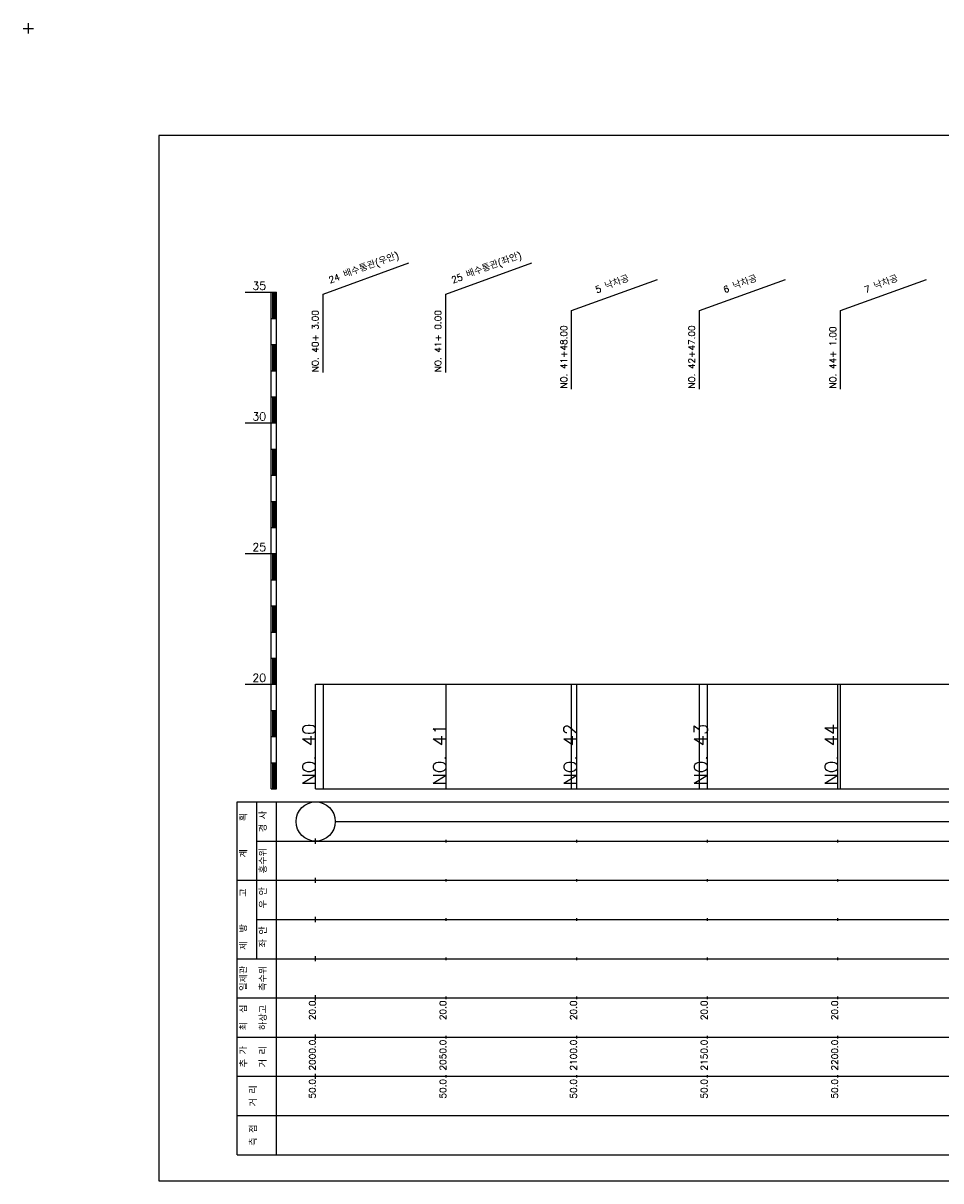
# Model space of a CAD drawing. Extents: x -2 to 685, y -2 to 2900.
# Tile 9 of 11: x -2 to 349, y 1974 to 2417. Entities that reach past the tile are written whole.
import ezdxf
from ezdxf.enums import TextEntityAlignment as Align

# ---------------------------------------------------------------- set-up
doc = ezdxf.new("R2010")
doc.units = 0
doc.header["$LTSCALE"] = 5
for name, color, linetype in [('BOX', 5, 'CONTINUOUS'), ('DT1', 3, 'CONTINUOUS'), ('LT1', 4, 'CONTINUOUS'), ('ST1', 7, 'CONTINUOUS')]:
    doc.layers.add(name, color=color, linetype=linetype)
doc.styles.add('GHS', font='ROMANS.shx', dxfattribs={"bigfont": 'GHS.shx'})

msp = doc.modelspace()

# ---------------------------------------------------------------- linework, layer by layer
at = {"layer": 'BOX'}
msp.add_lwpolyline([(50, 1974), (650, 1974), (650, 2374), (50, 2374), (50, 1974)], dxfattribs=at)
at = {"layer": 'DT1'}
for p, q in [((110, 2148.91), (110, 2150.91)), ((160, 2149.41), (160, 2150.41)), ((210, 2149.41), (210, 2150.41)), ((260, 2149.41), (260, 2150.41)), ((310, 2149.41), (310, 2150.41))]:
    msp.add_line(p, q, dxfattribs=at)
at = {"layer": 'LT1', "linetype": 'CONTINUOUS'}
for p, q in [((112.86, 2313.26), (145.74, 2325.23)), ((159.86, 2313.26), (192.74, 2325.23)), ((208, 2307), (240.89, 2318.97)), ((257, 2307), (289.89, 2318.97)), ((311, 2307), (343.89, 2318.97)), ((112.86, 2283.26), (112.86, 2313.26)), ((159.86, 2283.26), (159.86, 2313.26)), ((208, 2277), (208, 2307)), ((257, 2277), (257, 2307)), ((311, 2277), (311, 2307))]:
    msp.add_line(p, q, dxfattribs=at)
at = {"layer": 'LT1'}
for p, q in [((83, 2314), (93, 2314)), ((93, 2124), (93, 2314)), ((93, 2314), (95, 2314)), ((93.5, 2313.8), (93.5, 2304.2)), ((94, 2313.8), (94, 2304.2)), ((94.5, 2313.8), (94.5, 2304.2)), ((95, 2124), (95, 2314)), ((93, 2304), (95, 2304)), ((93, 2294), (95, 2294)), ((93.5, 2293.8), (93.5, 2284.2)), ((94, 2293.8), (94, 2284.2)), ((94.5, 2293.8), (94.5, 2284.2)), ((93, 2284), (95, 2284)), ((93, 2274), (95, 2274)), ((93.5, 2273.8), (93.5, 2264.2)), ((94, 2273.8), (94, 2264.2)), ((94.5, 2273.8), (94.5, 2264.2)), ((83, 2264), (93, 2264)), ((93, 2264), (95, 2264)), ((93, 2254), (95, 2254)), ((93.5, 2253.8), (93.5, 2244.2)), ((94, 2253.8), (94, 2244.2)), ((94.5, 2253.8), (94.5, 2244.2)), ((93, 2244), (95, 2244)), ((93, 2234), (95, 2234)), ((93.5, 2233.8), (93.5, 2224.2)), ((94, 2233.8), (94, 2224.2)), ((94.5, 2233.8), (94.5, 2224.2)), ((93, 2224), (95, 2224)), ((83, 2214), (93, 2214)), ((93, 2214), (95, 2214)), ((93.5, 2213.8), (93.5, 2204.2)), ((94, 2213.8), (94, 2204.2)), ((94.5, 2213.8), (94.5, 2204.2)), ((93, 2204), (95, 2204)), ((93, 2194), (95, 2194)), ((93.5, 2193.8), (93.5, 2184.2)), ((94, 2193.8), (94, 2184.2)), ((94.5, 2193.8), (94.5, 2184.2)), ((93, 2184), (95, 2184)), ((93, 2174), (95, 2174)), ((93.5, 2173.8), (93.5, 2164.2)), ((94, 2173.8), (94, 2164.2)), ((94.5, 2173.8), (94.5, 2164.2)), ((83, 2164), (93, 2164)), ((93, 2164), (95, 2164)), ((110, 2124), (110, 2164)), ((113, 2124), (113, 2164)), ((160, 2124), (160, 2164)), ((208, 2124), (208, 2164)), ((210, 2124), (210, 2164)), ((257, 2124), (257, 2164)), ((260, 2124), (260, 2164)), ((310, 2124), (310, 2164)), ((311, 2124), (311, 2164)), ((93, 2154), (95, 2154)), ((93.5, 2153.8), (93.5, 2144.2)), ((94, 2153.8), (94, 2144.2)), ((94.5, 2153.8), (94.5, 2144.2)), ((93, 2144), (95, 2144)), ((93, 2134), (95, 2134)), ((93.5, 2133.8), (93.5, 2124.2)), ((94, 2133.8), (94, 2124.2)), ((94.5, 2133.8), (94.5, 2124.2)), ((93, 2124), (95, 2124)), ((110, 2124), (610, 2124)), ((110, 2103), (110, 2105)), ((160, 2103.5), (160, 2104.5)), ((210, 2103.5), (210, 2104.5)), ((260, 2103.5), (260, 2104.5)), ((310, 2103.5), (310, 2104.5)), ((110, 2088), (110, 2090)), ((160, 2088.5), (160, 2089.5)), ((210, 2088.5), (210, 2089.5)), ((260, 2088.5), (260, 2089.5)), ((310, 2088.5), (310, 2089.5)), ((110, 2073), (110, 2075)), ((160, 2073.5), (160, 2074.5)), ((210, 2073.5), (210, 2074.5)), ((260, 2073.5), (260, 2074.5)), ((310, 2073.5), (310, 2074.5)), ((110, 2058), (110, 2060)), ((160, 2058.5), (160, 2059.5)), ((210, 2058.5), (210, 2059.5)), ((260, 2058.5), (260, 2059.5)), ((310, 2058.5), (310, 2059.5)), ((110, 2043), (110, 2045)), ((160, 2043.5), (160, 2044.5)), ((210, 2043.5), (210, 2044.5)), ((260, 2043.5), (260, 2044.5)), ((310, 2043.5), (310, 2044.5)), ((110, 2028), (110, 2030)), ((160, 2028.5), (160, 2029.5)), ((210, 2028.5), (210, 2029.5)), ((260, 2028.5), (260, 2029.5)), ((310, 2028.5), (310, 2029.5)), ((110, 2013), (110, 2015)), ((160, 2013.5), (160, 2014.5)), ((210, 2013.5), (210, 2014.5)), ((260, 2013.5), (260, 2014.5)), ((310, 2013.5), (310, 2014.5))]:
    msp.add_line(p, q, dxfattribs=at)
msp.add_lwpolyline([(110, 2164), (160, 2164), (210, 2164), (260, 2164), (310, 2164), (360, 2164), (410, 2164), (460, 2164), (510, 2164), (560, 2164), (610, 2164)], dxfattribs=at)
at = {"layer": 'ST1'}
for p, q in [((-2, 2415), (2, 2415)), ((0, 2413), (0, 2417)), ((80, 1984), (80, 2119)), ((80, 2119), (623, 2119)), ((87.5, 2089), (87.5, 2119)), ((95, 1984), (95, 2119)), ((87.5, 2104), (623, 2104)), ((80, 2089), (623, 2089)), ((87.5, 2059), (87.5, 2089)), ((87.5, 2074), (623, 2074)), ((80, 2059), (623, 2059)), ((80, 2044), (623, 2044)), ((80, 2029), (623, 2029)), ((80, 2014), (623, 2014)), ((80, 1999), (623, 1999)), ((80, 1984), (623, 1984))]:
    msp.add_line(p, q, dxfattribs=at)
at = {"layer": 'ST1', "linetype": 'CONTINUOUS'}
msp.add_line((117.5, 2111.5), (602.5, 2111.5), dxfattribs=at)
msp.add_circle((110, 2111.5), 7.5, dxfattribs=at)

# ---------------------------------------------------------------- texts
at = {"layer": 'DT1', "linetype": 'CONTINUOUS', "style": 'GHS'}
for s, rotation, p in [('24 배수통관(우안)', 20, (128.86, 2322.25)), ('25 배수통관(좌안)', 20, (175.86, 2322.25)), ('5 낙차공', 20, (224, 2315.99)), ('6 낙차공', 20, (273, 2315.99)), ('7 낙차공', 20, (327, 2315.99)), ('  획', 90, (83.75, 2111.5)), ('경 사', 90, (91.25, 2111.5)), ('홍수위', 90, (91.25, 2096.5)), ('   계', 90, (83.75, 2096.5)), ('   고', 90, (83.75, 2081.5)), (' 우 안', 90, (91.25, 2081.5)), (' 제  방', 90, (83.75, 2066.5)), (' 좌 안', 90, (91.25, 2066.5)), ('일제관', 90, (83.75, 2051.5)), ('측수위', 90, (91.25, 2051.5)), ('최  심', 90, (83.75, 2036.5)), ('하상고', 90, (91.25, 2036.5)), ('추 가', 90, (83.75, 2021.5)), ('거 리', 90, (91.25, 2021.5)), ('거 리', 90, (87.5, 2006.5)), ('측 점', 90, (87.5, 1991.5))]:
    msp.add_text(s, height=2.5, rotation=rotation, dxfattribs=at).set_placement(p, align=Align.CENTER)
at = {"layer": 'DT1', "style": 'GHS'}
for s, p in [('35', (91, 2315)), ('30', (91, 2265)), ('25', (91, 2215)), ('20', (91, 2165))]:
    msp.add_text(s, height=3, dxfattribs=at).set_placement(p, align=Align.RIGHT)
at = {"layer": 'DT1', "linetype": 'CONTINUOUS', "style": 'GHS'}
for s, p in [('NO. 40+ 3.00 ', (111.11, 2283.38)), ('NO. 41+ 0.00 ', (158.11, 2283.38)), ('NO. 41+48.00 ', (206.25, 2277.12)), ('NO. 42+47.00 ', (255.25, 2277.12)), ('NO. 44+ 1.00 ', (309.25, 2277.12))]:
    msp.add_text(s, height=2.5, rotation=90, dxfattribs=at).set_placement(p)
at = {"layer": 'DT1', "style": 'GHS'}
for s, height, p in [('NO. 40', 5, (110, 2148.91)), ('NO. 42', 5, (210, 2148.91)), ('NO. 44', 5, (310, 2148.91)), ('NO. 41', 5, (160, 2148.91)), ('NO. 43', 5, (260, 2148.91)), (' 20.0', 2.5, (110, 2043)), (' 20.0', 2.5, (160, 2043)), (' 20.0', 2.5, (210, 2043)), (' 20.0', 2.5, (260, 2043)), (' 20.0', 2.5, (310, 2043)), ('  2000.0', 2.5, (110, 2028)), ('  2050.0', 2.5, (160, 2028)), ('  2100.0', 2.5, (210, 2028)), ('  2150.0', 2.5, (260, 2028)), ('  2200.0', 2.5, (310, 2028)), ('  50.0', 2.5, (110, 2013)), ('  50.0', 2.5, (160, 2013)), ('  50.0', 2.5, (210, 2013)), ('  50.0', 2.5, (260, 2013)), ('  50.0', 2.5, (310, 2013))]:
    msp.add_text(s, height=height, rotation=90, dxfattribs=at).set_placement(p, align=Align.RIGHT)

doc.saveas('drawing.dxf')
